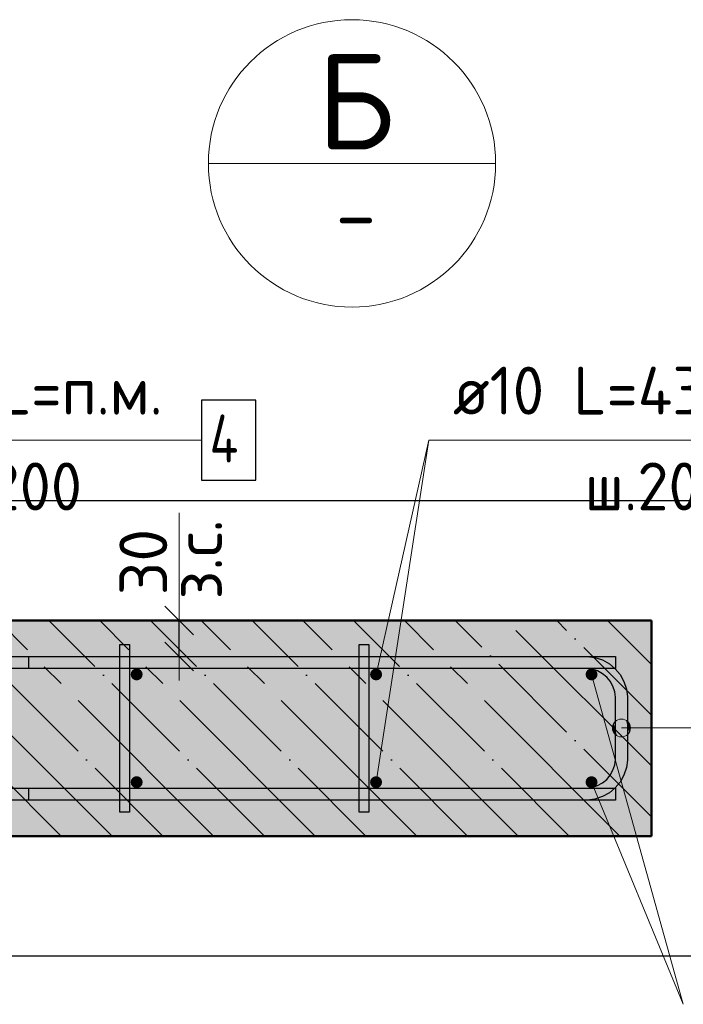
# Model space of a CAD drawing. Header units: millimetres. Extents: x -27380 to 48638, y 46540 to 72525.
# Tile 84 of 106: x 45793 to 46347, y 57341 to 58164. Entities that reach past the tile are written whole.
import ezdxf

# ---------------------------------------------------------------- set-up
doc = ezdxf.new("R2010")
doc.units = ezdxf.units.MM
doc.header["$PDMODE"] = 65
doc.linetypes.add('______11', pattern=[100, 80, -10, 0, -10])
doc.linetypes.add('______5', pattern=[220, 160, -20, 20, -20])
for name, color, linetype, lineweight in [('Standard', 7, 'Continuous', 25), ('Арм.стержн. Арматура края', 96, 'Continuous', 35), ('Арм.стержн. вертикальными 1', 22, 'Continuous', 35), ('Арм.стержн.горизонт. 1', 180, 'Continuous', 35), ('Размерная линия_ общее', 7, 'Continuous', 13), ('Размерная линия_ общее_1', 7, 'Continuous', 13)]:
    doc.layers.add(name, color=color, linetype=linetype, lineweight=lineweight)
doc.layers.add('Арм.стержн.Стяжки', color=7, linetype='Continuous', lineweight=35, true_color=0x501e0f)
doc.layers.add('Осевая линия_ общее', color=7, linetype='______5', lineweight=13, true_color=0xa0a0a0)
doc.styles.add('ISOCPEUR', font='ISOCPEUR')
doc.dimstyles.new('DIMSTYLE_9', dxfattribs={"dimtxt": 40, "dimasz": 40, "dimexe": 0, "dimexo": 0.001, "dimgap": 20, "dimtad": 2, "dimdec": 0, "dimrnd": 5, "dimzin": 12, "dimdsep": 46, "dimtxsty": 'ISOCPEUR', "dimblk1": 'ALL_ML_STRICH', "dimblk2": 'ALL_ML_STRICH', "dimsah": 1, "dimcen": 0, "dimse1": 1, "dimse2": 1, "dimclrd": 7, "dimclre": 256, "dimclrt": 7, "dimadec": 0, "dimazin": 0, "dimtfac": 1, "dimtdec": 0, "dimtix": 1, "dimtmove": 2, "dimatfit": 3, "dimfxl": 0, "dimtvp": 1.2, "dimtzin": 0, "dimlwd": 0, "dimlwe": -3, "dimarcsym": 0})

# ---------------------------------------------------------------- blocks, each defined once
blk = doc.blocks.new('ALL_ML_STRICH')
at = {"color": 0, "linetype": 'ByBlock', "lineweight": -2}
for p, q in [((0, -0.5), (0, 0.5)), ((-0.3, -0.3), (0.3, 0.3)), ((-1, 0), (0.5, 0))]:
    blk.add_line(p, q, dxfattribs=at)
blk = doc.blocks.new('*D330')
at = {"layer": 'DEFPOINTS', "color": 7, "linetype": 'Continuous', "lineweight": 13, "transparency": 33554687}
for p in [(45917.4, 57661.79), (45917.4, 57631.79), (45926.12, 57631.79)]:
    blk.add_point(p, dxfattribs=at)
at = {"layer": 'Размерная линия_ общее_1', "color": 7, "linetype": 'Continuous', "lineweight": -2, "transparency": 33554687}
blk.add_line((45926.12, 57631.79), (45926.12, 57661.79), dxfattribs=at)
at = {"layer": 'Размерная линия_ общее_1', "color": 7, "linetype": 'Continuous', "lineweight": 13, "transparency": 33554687, "xscale": 40, "yscale": 40, "zscale": 40}
for p, rotation in [((45926.12, 57661.79), 90), ((45926.12, 57631.79), 270)]:
    blk.add_blockref('ALL_ML_STRICH', p, dxfattribs=dict(at, rotation=rotation))
at = {"layer": 'Размерная линия_ общее_1', "color": 7, "linetype": 'Continuous', "lineweight": 13, "transparency": 33554687, "insert": (45921.86, 57679.38), "char_height": 40, "width": 2, "attachment_point": 1, "rotation": 90, "line_spacing_factor": 0.60241, "style": 'ISOCPEUR'}
blk.add_mtext('з.с.', dxfattribs=at)
at = {"layer": 'Размерная линия_ общее_1', "color": 7, "linetype": 'Continuous', "lineweight": 13, "transparency": 33554687, "insert": (45896.12, 57710.61), "char_height": 40, "width": 80, "attachment_point": 5, "rotation": 90, "style": 'ISOCPEUR'}
blk.add_mtext('\\A1;{30}', dxfattribs=at)

msp = doc.modelspace()

# ---------------------------------------------------------------- hatches: boundary and pattern name
at = {"layer": 'Арм.стержн. Арматура края', "linetype": 'Continuous', "lineweight": 13, "transparency": 33554687}
for points in [[(46289.11, 57568.29), (46289.11, 57575.79), (46288.06, 57572.04)], [(46291.81, 57565.59), (46291.81, 57578.49), (46289.11, 57575.79)], [(46291.81, 57565.59), (46289.11, 57575.79), (46289.11, 57568.29)], [(46295.56, 57564.54), (46295.56, 57579.54), (46291.81, 57578.49)], [(46295.56, 57564.54), (46291.81, 57578.49), (46291.81, 57565.59)], [(46299.31, 57565.59), (46299.31, 57578.49), (46295.56, 57579.54)], [(46299.31, 57565.59), (46295.56, 57579.54), (46295.56, 57564.54)], [(46302.01, 57568.29), (46302.01, 57575.79), (46299.31, 57578.49)], [(46302.01, 57568.29), (46299.31, 57578.49), (46299.31, 57565.59)], [(46302.01, 57575.79), (46302.01, 57568.29), (46303.06, 57572.04)]]:
    msp.add_hatch(color=7, dxfattribs=at).paths.add_polyline_path(points)
at = {"layer": 'Арм.стержн. вертикальными 1', "linetype": 'Continuous', "lineweight": 50, "transparency": 33554687}
for points in [[(45890.56, 57611.79), (45892.48, 57612.17), (45894.1, 57613.26), (45895.18, 57614.88), (45895.56, 57616.79), (45895.18, 57618.71), (45894.1, 57620.33), (45892.48, 57621.41), (45890.56, 57621.79), (45888.65, 57621.41), (45887.03, 57620.33), (45885.94, 57618.71), (45885.56, 57616.79), (45885.94, 57614.88), (45887.03, 57613.26), (45888.65, 57612.17)], [(46090.56, 57611.79), (46092.48, 57612.17), (46094.1, 57613.26), (46095.18, 57614.88), (46095.56, 57616.79), (46095.18, 57618.71), (46094.1, 57620.33), (46092.48, 57621.41), (46090.56, 57621.79), (46088.65, 57621.41), (46087.03, 57620.33), (46085.94, 57618.71), (46085.56, 57616.79), (46085.94, 57614.88), (46087.03, 57613.26), (46088.65, 57612.17)], [(46270.56, 57611.79), (46272.48, 57612.17), (46274.1, 57613.26), (46275.18, 57614.88), (46275.56, 57616.79), (46275.18, 57618.71), (46274.1, 57620.33), (46272.48, 57621.41), (46270.56, 57621.79), (46268.65, 57621.41), (46267.03, 57620.33), (46265.95, 57618.71), (46265.56, 57616.79), (46265.95, 57614.88), (46267.03, 57613.26), (46268.65, 57612.17)], [(45890.56, 57521.79), (45892.48, 57522.17), (45894.1, 57523.26), (45895.18, 57524.88), (45895.56, 57526.79), (45895.18, 57528.71), (45894.1, 57530.33), (45892.48, 57531.41), (45890.56, 57531.79), (45888.65, 57531.41), (45887.03, 57530.33), (45885.94, 57528.71), (45885.56, 57526.79), (45885.94, 57524.88), (45887.03, 57523.26), (45888.65, 57522.17)], [(46090.56, 57521.79), (46092.48, 57522.17), (46094.1, 57523.26), (46095.18, 57524.88), (46095.56, 57526.79), (46095.18, 57528.71), (46094.1, 57530.33), (46092.48, 57531.41), (46090.56, 57531.79), (46088.65, 57531.41), (46087.03, 57530.33), (46085.94, 57528.71), (46085.56, 57526.79), (46085.94, 57524.88), (46087.03, 57523.26), (46088.65, 57522.17)], [(46270.56, 57521.79), (46272.48, 57522.17), (46274.1, 57523.26), (46275.18, 57524.88), (46275.56, 57526.79), (46275.18, 57528.71), (46274.1, 57530.33), (46272.48, 57531.41), (46270.56, 57531.79), (46268.65, 57531.41), (46267.03, 57530.33), (46265.95, 57528.71), (46265.56, 57526.79), (46265.95, 57524.88), (46267.03, 57523.26), (46268.65, 57522.17)]]:
    msp.add_hatch(color=4, dxfattribs=at).paths.add_polyline_path(points)
at = {"layer": 'Размерная линия_ общее', "linetype": 'Continuous', "lineweight": -3, "transparency": 33554687}
msp.add_hatch(color=7, dxfattribs=at).paths.add_polyline_path([(46320.56, 57481.79), (46320.56, 57661.79), (45639.16, 57661.79), (45639.16, 57481.79)])

# ---------------------------------------------------------------- linework, layer by layer
at = {"layer": 'Standard', "color": 7, "linetype": 'Continuous', "lineweight": 13, "transparency": 33554687}
for p, q in [((45950.47, 58043.54), (46190.47, 58043.54)), ((45926.12, 57661.79), (45926.12, 57751.79))]:
    msp.add_line(p, q, dxfattribs=at)
at = {"layer": 'Standard', "color": 7, "linetype": 'Continuous', "lineweight": 25, "transparency": 33554687}
msp.add_lwpolyline([(45539.16, 57761.79), (45539.16, 57381.79), (46420.57, 57381.79), (46420.57, 57761.79), (45539.16, 57761.79)], dxfattribs=at)
at = {"layer": 'Standard', "color": 7, "linetype": 'Continuous', "lineweight": 13, "transparency": 33554687}
msp.add_circle((46070.47, 58043.54), 120, dxfattribs=at)
at = {"layer": 'Арм.стержн. Арматура края', "color": 7, "linetype": 'Continuous', "lineweight": 13, "transparency": 33554687}
for p, q in [((46295.56, 57579.54), (46295.56, 57579.54)), ((46288.06, 57572.04), (46288.06, 57572.04)), ((46363, 57572.04), (46295.56, 57572.04)), ((46303.06, 57572.04), (46303.06, 57572.04)), ((46295.56, 57564.54), (46295.56, 57564.54))]:
    msp.add_line(p, q, dxfattribs=at)
at = {"layer": 'Арм.стержн. Арматура края', "color": 4, "linetype": 'Continuous', "lineweight": 25, "transparency": 33554687}
msp.add_lwpolyline([(45800.56, 57521.79), (46266.52, 57521.79), (46271.04, 57522.42), (46275.62, 57523.93), (46279.81, 57526.28), (46283.23, 57529.13), (46286.08, 57532.54), (46288.42, 57536.73), (46289.93, 57541.31), (46290.56, 57545.83), (46290.56, 57597.75), (46289.93, 57602.27), (46288.42, 57606.85), (46286.08, 57611.04), (46283.23, 57614.46), (46279.81, 57617.31), (46275.62, 57619.65), (46271.04, 57621.16), (46266.52, 57621.79), (45800.56, 57621.79), (45800.56, 57631.79), (46267.22, 57631.79), (46273.32, 57630.94), (46279.67, 57628.85), (46285.51, 57625.58), (46290.33, 57621.55), (46294.35, 57616.74), (46297.62, 57610.9), (46299.71, 57604.55), (46300.56, 57598.45), (46300.56, 57545.14), (46299.71, 57539.04), (46297.62, 57532.69), (46294.35, 57526.84), (46290.33, 57522.03), (46285.51, 57518.01), (46279.67, 57514.73), (46273.32, 57512.64), (46267.22, 57511.79), (45800.56, 57511.79), (45800.56, 57521.79)], dxfattribs=at)
msp.add_lwpolyline([(45800.56, 57521.79), (46266.52, 57521.79), (46271.04, 57522.42), (46275.62, 57523.93), (46279.81, 57526.28), (46283.23, 57529.13), (46286.08, 57532.54), (46288.42, 57536.73), (46289.93, 57541.31), (46290.56, 57545.83), (46290.56, 57597.75), (46289.93, 57602.27), (46288.42, 57606.85), (46286.08, 57611.04), (46283.23, 57614.46), (46279.81, 57617.31), (46275.62, 57619.65), (46271.04, 57621.16), (46266.52, 57621.79), (45800.56, 57621.79), (45800.56, 57631.79), (46267.22, 57631.79), (46273.32, 57630.94), (46279.67, 57628.85), (46285.51, 57625.58), (46290.33, 57621.55), (46294.35, 57616.74), (46297.62, 57610.9), (46299.71, 57604.55), (46300.56, 57598.45), (46300.56, 57545.14), (46299.71, 57539.04), (46297.62, 57532.69), (46294.35, 57526.84), (46290.33, 57522.03), (46285.51, 57518.01), (46279.67, 57514.73), (46273.32, 57512.64), (46267.22, 57511.79), (45800.56, 57511.79), (45800.56, 57521.79)], dxfattribs=at)
msp.add_lwpolyline([(45800.56, 57521.79), (46266.52, 57521.79), (46271.04, 57522.42), (46275.62, 57523.93), (46279.81, 57526.28), (46283.23, 57529.13), (46286.08, 57532.54), (46288.42, 57536.73), (46289.93, 57541.31), (46290.56, 57545.83), (46290.56, 57597.75), (46289.93, 57602.27), (46288.42, 57606.85), (46286.08, 57611.04), (46283.23, 57614.46), (46279.81, 57617.31), (46275.62, 57619.65), (46271.04, 57621.16), (46266.52, 57621.79), (45800.56, 57621.79), (45800.56, 57631.79), (46267.22, 57631.79), (46273.32, 57630.94), (46279.67, 57628.85), (46285.51, 57625.58), (46290.33, 57621.55), (46294.35, 57616.74), (46297.62, 57610.9), (46299.71, 57604.55), (46300.56, 57598.45), (46300.56, 57545.14), (46299.71, 57539.04), (46297.62, 57532.69), (46294.35, 57526.84), (46290.33, 57522.03), (46285.51, 57518.01), (46279.67, 57514.73), (46273.32, 57512.64), (46267.22, 57511.79), (45800.56, 57511.79), (45800.56, 57521.79)], dxfattribs=at)
msp.add_lwpolyline([(45800.56, 57521.79), (46266.52, 57521.79), (46271.04, 57522.42), (46275.62, 57523.93), (46279.81, 57526.28), (46283.23, 57529.13), (46286.08, 57532.54), (46288.42, 57536.73), (46289.93, 57541.31), (46290.56, 57545.83), (46290.56, 57597.75), (46289.93, 57602.27), (46288.42, 57606.85), (46286.08, 57611.04), (46283.23, 57614.46), (46279.81, 57617.31), (46275.62, 57619.65), (46271.04, 57621.16), (46266.52, 57621.79), (45800.56, 57621.79), (45800.56, 57631.79), (46267.22, 57631.79), (46273.32, 57630.94), (46279.67, 57628.85), (46285.51, 57625.58), (46290.33, 57621.55), (46294.35, 57616.74), (46297.62, 57610.9), (46299.71, 57604.55), (46300.56, 57598.45), (46300.56, 57545.14), (46299.71, 57539.04), (46297.62, 57532.69), (46294.35, 57526.84), (46290.33, 57522.03), (46285.51, 57518.01), (46279.67, 57514.73), (46273.32, 57512.64), (46267.22, 57511.79), (45800.56, 57511.79), (45800.56, 57521.79)], dxfattribs=at)
msp.add_lwpolyline([(45800.56, 57521.79), (46266.52, 57521.79), (46271.04, 57522.42), (46275.62, 57523.93), (46279.81, 57526.28), (46283.23, 57529.13), (46286.08, 57532.54), (46288.42, 57536.73), (46289.93, 57541.31), (46290.56, 57545.83), (46290.56, 57597.75), (46289.93, 57602.27), (46288.42, 57606.85), (46286.08, 57611.04), (46283.23, 57614.46), (46279.81, 57617.31), (46275.62, 57619.65), (46271.04, 57621.16), (46266.52, 57621.79), (45800.56, 57621.79), (45800.56, 57631.79), (46267.22, 57631.79), (46273.32, 57630.94), (46279.67, 57628.85), (46285.51, 57625.58), (46290.33, 57621.55), (46294.35, 57616.74), (46297.62, 57610.9), (46299.71, 57604.55), (46300.56, 57598.45), (46300.56, 57545.14), (46299.71, 57539.04), (46297.62, 57532.69), (46294.35, 57526.84), (46290.33, 57522.03), (46285.51, 57518.01), (46279.67, 57514.73), (46273.32, 57512.64), (46267.22, 57511.79), (45800.56, 57511.79), (45800.56, 57521.79)], dxfattribs=at)
msp.add_lwpolyline([(45800.56, 57521.79), (46266.52, 57521.79), (46271.04, 57522.42), (46275.62, 57523.93), (46279.81, 57526.28), (46283.23, 57529.13), (46286.08, 57532.54), (46288.42, 57536.73), (46289.93, 57541.31), (46290.56, 57545.83), (46290.56, 57597.75), (46289.93, 57602.27), (46288.42, 57606.85), (46286.08, 57611.04), (46283.23, 57614.46), (46279.81, 57617.31), (46275.62, 57619.65), (46271.04, 57621.16), (46266.52, 57621.79), (45800.56, 57621.79), (45800.56, 57631.79), (46267.22, 57631.79), (46273.32, 57630.94), (46279.67, 57628.85), (46285.51, 57625.58), (46290.33, 57621.55), (46294.35, 57616.74), (46297.62, 57610.9), (46299.71, 57604.55), (46300.56, 57598.45), (46300.56, 57545.14), (46299.71, 57539.04), (46297.62, 57532.69), (46294.35, 57526.84), (46290.33, 57522.03), (46285.51, 57518.01), (46279.67, 57514.73), (46273.32, 57512.64), (46267.22, 57511.79), (45800.56, 57511.79), (45800.56, 57521.79)], dxfattribs=at)
msp.add_lwpolyline([(45800.56, 57521.79), (46266.52, 57521.79), (46271.04, 57522.42), (46275.62, 57523.93), (46279.81, 57526.28), (46283.23, 57529.13), (46286.08, 57532.54), (46288.42, 57536.73), (46289.93, 57541.31), (46290.56, 57545.83), (46290.56, 57597.75), (46289.93, 57602.27), (46288.42, 57606.85), (46286.08, 57611.04), (46283.23, 57614.46), (46279.81, 57617.31), (46275.62, 57619.65), (46271.04, 57621.16), (46266.52, 57621.79), (45800.56, 57621.79), (45800.56, 57631.79), (46267.22, 57631.79), (46273.32, 57630.94), (46279.67, 57628.85), (46285.51, 57625.58), (46290.33, 57621.55), (46294.35, 57616.74), (46297.62, 57610.9), (46299.71, 57604.55), (46300.56, 57598.45), (46300.56, 57545.14), (46299.71, 57539.04), (46297.62, 57532.69), (46294.35, 57526.84), (46290.33, 57522.03), (46285.51, 57518.01), (46279.67, 57514.73), (46273.32, 57512.64), (46267.22, 57511.79), (45800.56, 57511.79), (45800.56, 57521.79)], dxfattribs=at)
msp.add_lwpolyline([(45800.56, 57521.79), (46266.52, 57521.79), (46271.04, 57522.42), (46275.62, 57523.93), (46279.81, 57526.28), (46283.23, 57529.13), (46286.08, 57532.54), (46288.42, 57536.73), (46289.93, 57541.31), (46290.56, 57545.83), (46290.56, 57597.75), (46289.93, 57602.27), (46288.42, 57606.85), (46286.08, 57611.04), (46283.23, 57614.46), (46279.81, 57617.31), (46275.62, 57619.65), (46271.04, 57621.16), (46266.52, 57621.79), (45800.56, 57621.79), (45800.56, 57631.79), (46267.22, 57631.79), (46273.32, 57630.94), (46279.67, 57628.85), (46285.51, 57625.58), (46290.33, 57621.55), (46294.35, 57616.74), (46297.62, 57610.9), (46299.71, 57604.55), (46300.56, 57598.45), (46300.56, 57545.14), (46299.71, 57539.04), (46297.62, 57532.69), (46294.35, 57526.84), (46290.33, 57522.03), (46285.51, 57518.01), (46279.67, 57514.73), (46273.32, 57512.64), (46267.22, 57511.79), (45800.56, 57511.79), (45800.56, 57521.79)], dxfattribs=at)
msp.add_lwpolyline([(45800.56, 57521.79), (46266.52, 57521.79), (46271.04, 57522.42), (46275.62, 57523.93), (46279.81, 57526.28), (46283.23, 57529.13), (46286.08, 57532.54), (46288.42, 57536.73), (46289.93, 57541.31), (46290.56, 57545.83), (46290.56, 57597.75), (46289.93, 57602.27), (46288.42, 57606.85), (46286.08, 57611.04), (46283.23, 57614.46), (46279.81, 57617.31), (46275.62, 57619.65), (46271.04, 57621.16), (46266.52, 57621.79), (45800.56, 57621.79), (45800.56, 57631.79), (46267.22, 57631.79), (46273.32, 57630.94), (46279.67, 57628.85), (46285.51, 57625.58), (46290.33, 57621.55), (46294.35, 57616.74), (46297.62, 57610.9), (46299.71, 57604.55), (46300.56, 57598.45), (46300.56, 57545.14), (46299.71, 57539.04), (46297.62, 57532.69), (46294.35, 57526.84), (46290.33, 57522.03), (46285.51, 57518.01), (46279.67, 57514.73), (46273.32, 57512.64), (46267.22, 57511.79), (45800.56, 57511.79), (45800.56, 57521.79)], dxfattribs=at)
at = {"layer": 'Арм.стержн. Арматура края', "color": 7, "linetype": 'Continuous', "lineweight": 13, "transparency": 33554687}
msp.add_circle((46295.56, 57572.04), 7.5, dxfattribs=at)
at = {"layer": 'Арм.стержн. вертикальными 1', "color": 7, "linetype": 'Continuous', "lineweight": 13, "transparency": 33554687}
for p, q in [((46134.76, 57812.44), (46090.56, 57616.79)), ((46134.76, 57812.44), (46550.76, 57812.44)), ((46347.23, 57341.3), (46270.56, 57526.79))]:
    msp.add_line(p, q, dxfattribs=at)
at = {"layer": 'Арм.стержн.горизонт. 1', "color": 7, "linetype": 'Continuous', "lineweight": 13, "transparency": 33554687}
msp.add_line((45656.76, 57812.44), (45944.76, 57812.44), dxfattribs=at)
at = {"layer": 'Арм.стержн.горизонт. 1', "color": 52, "linetype": 'Continuous', "lineweight": 50, "transparency": 33554687}
for p, q in [((46320.56, 57661.79), (45639.16, 57661.79)), ((46320.57, 57481.79), (45639.16, 57481.79))]:
    msp.add_line(p, q, dxfattribs=at)
at = {"layer": 'Арм.стержн.горизонт. 1', "color": 7, "linetype": 'Continuous', "lineweight": 25, "transparency": 33554687}
msp.add_lwpolyline([(45944.76, 57779.11), (45990.09, 57779.11), (45990.09, 57845.77), (45944.76, 57845.77), (45944.76, 57779.11)], dxfattribs=at)
at = {"layer": 'Арм.стержн.горизонт. 1', "color": 4, "linetype": 'Continuous', "lineweight": 25, "transparency": 33554687}
for points in [[(45634.16, 57631.79), (46290.56, 57631.79), (46290.56, 57621.79), (45634.16, 57621.79), (45634.16, 57631.79)], [(45634.16, 57631.79), (46290.56, 57631.79), (46290.56, 57621.79), (45634.16, 57621.79), (45634.16, 57631.79)], [(45634.16, 57631.79), (46290.56, 57631.79), (46290.56, 57621.79), (45634.16, 57621.79), (45634.16, 57631.79)], [(45634.16, 57631.79), (46290.56, 57631.79), (46290.56, 57621.79), (45634.16, 57621.79), (45634.16, 57631.79)], [(45634.16, 57631.79), (46290.56, 57631.79), (46290.56, 57621.79), (45634.16, 57621.79), (45634.16, 57631.79)], [(45634.16, 57631.79), (46290.56, 57631.79), (46290.56, 57621.79), (45634.16, 57621.79), (45634.16, 57631.79)], [(45634.16, 57631.79), (46290.56, 57631.79), (46290.56, 57621.79), (45634.16, 57621.79), (45634.16, 57631.79)], [(45634.16, 57631.79), (46290.56, 57631.79), (46290.56, 57621.79), (45634.16, 57621.79), (45634.16, 57631.79)], [(45634.16, 57631.79), (46290.56, 57631.79), (46290.56, 57621.79), (45634.16, 57621.79), (45634.16, 57631.79)], [(45634.16, 57521.79), (46290.57, 57521.79), (46290.57, 57511.79), (45634.16, 57511.79), (45634.16, 57521.79)], [(45634.16, 57521.79), (46290.57, 57521.79), (46290.57, 57511.79), (45634.16, 57511.79), (45634.16, 57521.79)], [(45634.16, 57521.79), (46290.57, 57521.79), (46290.57, 57511.79), (45634.16, 57511.79), (45634.16, 57521.79)], [(45634.16, 57521.79), (46290.57, 57521.79), (46290.57, 57511.79), (45634.16, 57511.79), (45634.16, 57521.79)], [(45634.16, 57521.79), (46290.57, 57521.79), (46290.57, 57511.79), (45634.16, 57511.79), (45634.16, 57521.79)], [(45634.16, 57521.79), (46290.57, 57521.79), (46290.57, 57511.79), (45634.16, 57511.79), (45634.16, 57521.79)], [(45634.16, 57521.79), (46290.57, 57521.79), (46290.57, 57511.79), (45634.16, 57511.79), (45634.16, 57521.79)], [(45634.16, 57521.79), (46290.57, 57521.79), (46290.57, 57511.79), (45634.16, 57511.79), (45634.16, 57521.79)], [(45634.16, 57521.79), (46290.57, 57521.79), (46290.57, 57511.79), (45634.16, 57511.79), (45634.16, 57521.79)]]:
    msp.add_lwpolyline(points, dxfattribs=at)
at = {"layer": 'Арм.стержн.Стяжки', "color": 40, "linetype": 'Continuous', "lineweight": 25, "transparency": 33554687}
for points in [[(45876.56, 57501.79), (45876.56, 57641.79), (45884.56, 57641.79), (45884.56, 57501.79), (45876.56, 57501.79)], [(45876.56, 57501.79), (45876.56, 57641.79), (45884.56, 57641.79), (45884.56, 57501.79), (45876.56, 57501.79)], [(45876.56, 57501.79), (45876.56, 57641.79), (45884.56, 57641.79), (45884.56, 57501.79), (45876.56, 57501.79)], [(46076.56, 57501.79), (46076.56, 57641.79), (46084.56, 57641.79), (46084.56, 57501.79), (46076.56, 57501.79)], [(46076.56, 57501.79), (46076.56, 57641.79), (46084.56, 57641.79), (46084.56, 57501.79), (46076.56, 57501.79)], [(46076.56, 57501.79), (46076.56, 57641.79), (46084.56, 57641.79), (46084.56, 57501.79), (46076.56, 57501.79)], [(46076.56, 57501.79), (46076.56, 57641.79), (46084.56, 57641.79), (46084.56, 57501.79), (46076.56, 57501.79)]]:
    msp.add_lwpolyline(points, dxfattribs=at)
at = {"layer": 'Осевая линия_ общее', "color": 7, "linetype": 'Continuous', "lineweight": 13, "transparency": 33554687}
for p, q in [((46090.56, 57526.79), (46134.76, 57812.44)), ((46270.56, 57616.79), (46347.23, 57341.3))]:
    msp.add_line(p, q, dxfattribs=at)
at = {"layer": 'Размерная линия_ общее', "color": 7, "linetype": 'Continuous', "lineweight": 50, "transparency": 33554687}
for p, q in [((46320.56, 57661.79), (45639.16, 57661.79)), ((46320.56, 57481.79), (46320.56, 57661.79)), ((45639.16, 57481.79), (46320.56, 57481.79))]:
    msp.add_line(p, q, dxfattribs=at)
at = {"layer": 'Размерная линия_ общее', "color": 7, "linetype": '______11', "lineweight": -3, "transparency": 33554687}
for p, q in [((45827.55, 57481.79), (45647.55, 57661.79)), ((45912.4, 57481.79), (45732.4, 57661.79)), ((45997.25, 57481.79), (45817.25, 57661.79)), ((46082.11, 57481.79), (45902.11, 57661.79)), ((46166.96, 57481.79), (45986.96, 57661.79)), ((46251.81, 57481.79), (46071.81, 57661.79)), ((46320.56, 57497.89), (46156.66, 57661.79)), ((46320.56, 57582.74), (46241.52, 57661.79))]:
    msp.add_line(p, q, dxfattribs=at)
at = {"layer": 'Размерная линия_ общее', "color": 7, "linetype": '______5', "lineweight": -3, "transparency": 33554687}
for p, q in [((45869.97, 57481.79), (45689.97, 57661.79)), ((45954.83, 57481.79), (45774.83, 57661.79)), ((46039.68, 57481.79), (45859.68, 57661.79)), ((46124.53, 57481.79), (45944.53, 57661.79)), ((46209.39, 57481.79), (46029.39, 57661.79)), ((46294.24, 57481.79), (46114.24, 57661.79)), ((46320.56, 57540.32), (46199.09, 57661.79)), ((46320.56, 57625.17), (46283.94, 57661.79))]:
    msp.add_line(p, q, dxfattribs=at)

# ---------------------------------------------------------------- texts
at = {"layer": 'Standard', "color": 7, "linetype": 'Continuous', "lineweight": 13, "transparency": 33554687, "attachment_point": 5, "style": 'ISOCPEUR'}
for s, insert, char_height, width in [('\\A1;{\\fISOCPEUR|i0|b0;\\H80.000000;\\W1.000000;\\C7;Б}\\P', (46073.68, 58095.17), 80, 96), ('\\A1;{\\fISOCPEUR|i0|b0;\\H50.000000;\\W1.000000;\\C7;-}\\P', (46073.68, 58001.03), 50, 54.4444)]:
    msp.add_mtext(s, dxfattribs=dict(at, insert=insert, char_height=char_height, width=width))
at = {"layer": 'Арм.стержн. вертикальными 1', "color": 7, "linetype": 'Continuous', "lineweight": 25, "transparency": 33554687, "char_height": 40, "attachment_point": 7, "style": 'ISOCPEUR'}
for s, insert, width in [('\\W0.96;ø10 L=4360mm ', (46154.76, 57833.77), 395.0198), ('\\W0.95;ш.200 ', (46264.76, 57753.77), 174.9327)]:
    msp.add_mtext(s, dxfattribs=dict(at, insert=insert, width=width))
at = {"layer": 'Арм.стержн.горизонт. 1', "color": 7, "linetype": 'Continuous', "lineweight": 25, "transparency": 33554687, "char_height": 40, "attachment_point": 7, "style": 'ISOCPEUR'}
for s, insert, width in [('\\W0.94;ø10 L=п.м.', (45676.76, 57833.77), 266.6442), ('\\W0.80;4', (45951.42, 57793.77), 47.9778), ('\\W0.95;ш.200 ', (45722.76, 57753.77), 174.9328)]:
    msp.add_mtext(s, dxfattribs=dict(at, insert=insert, width=width))

# ---------------------------------------------------------------- dimensions: what is measured, and where the dimension line sits
at = {"layer": 'Размерная линия_ общее_1', "color": 7, "linetype": 'Continuous', "lineweight": 13, "transparency": 33554687}
dim = msp.add_linear_dim(base=(45926.12, 57661.79), p1=(45917.4, 57631.79), p2=(45917.4, 57661.79), angle=90, text='<>\\Xз.с.', dimstyle='DIMSTYLE_9', override={"dimpost": '<>', "dimclrd": 7, "dimclre": 253, "dimclrt": 7, "dimlwd": 0, "dimlwe": 65533}, dxfattribs=at)
dim.commit()
dim.dimension.update_dxf_attribs({"geometry": '*D330', "text_midpoint": (45896.12, 57710.61), "dimtype": 160})

doc.saveas('drawing.dxf')
